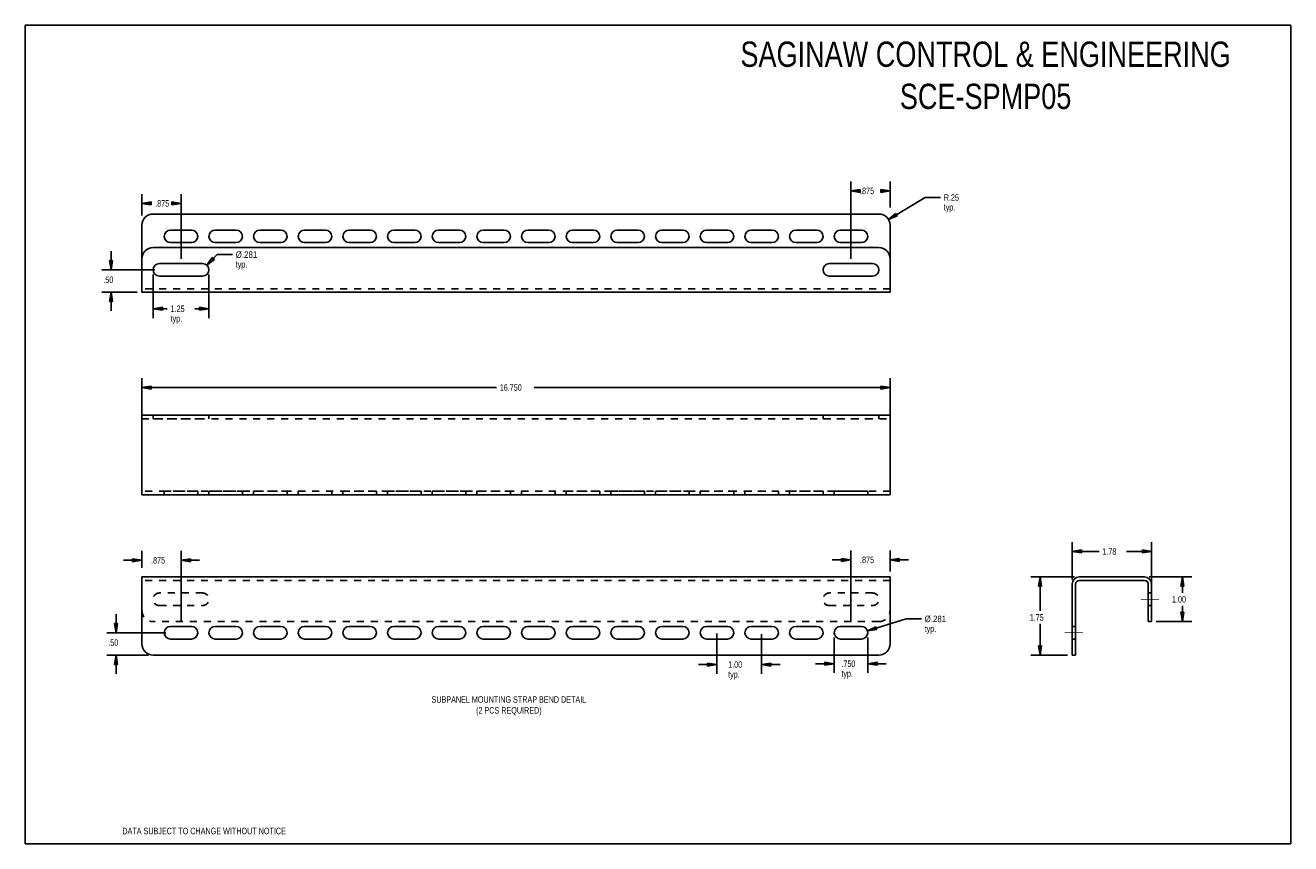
# Model space of a CAD drawing. Header units: inches. Extents: x 0 to 28.3, y 0 to 18.3.
import ezdxf
from ezdxf.enums import TextEntityAlignment as Align

# ---------------------------------------------------------------- set-up
doc = ezdxf.new("R2010")
doc.units = ezdxf.units.IN
doc.header["$LTSCALE"] = 1.558333
doc.header["$MEASUREMENT"] = 0
doc.linetypes.add('DASHED', pattern=[0.2, 0.1, -0.1])
doc.linetypes.add('HIDDEN', pattern=[0.2, 0.1, -0.1])
doc.layers.get('0').update_dxf_attribs({"linetype": 'CONTINUOUS'})
doc.layers.add('DEFAULT_2', color=8, linetype='HIDDEN')
doc.styles.get("Standard").update_dxf_attribs({"font": 'txt', "width": 0.8})
doc.dimstyles.new('DIMSTYLE_1', dxfattribs={"dimtxt": 0.145833, "dimasz": 0.208333, "dimexe": 0.18, "dimexo": 0.0625, "dimgap": 0.09, "dimtad": 0, "dimtih": 1, "dimtoh": 1, "dimdec": 3, "dimzin": 4, "dimdsep": 46, "dimtxsty": 'Standard', "dimblk": 'CLOSED', "dimblk1": 'CLOSED', "dimblk2": 'CLOSED', "dimcen": 0.09, "dimadec": 0, "dimazin": 0, "dimtfac": 1, "dimtdec": 3, "dimtofl": 0, "dimtmove": 0, "dimatfit": 3, "dimldrblk": 'CLOSED', "dimfxl": 0, "dimtolj": 1, "dimtzin": 4, "dimarcsym": 0})
doc.dimstyles.new('DIMSTYLE_2', dxfattribs={"dimtxt": 0.145833, "dimasz": 0.208333, "dimexe": 0.18, "dimexo": 0.0625, "dimgap": 0.09, "dimtad": 0, "dimtih": 1, "dimtoh": 1, "dimzin": 4, "dimdsep": 46, "dimtxsty": 'Standard', "dimblk": 'CLOSED', "dimblk1": 'CLOSED', "dimblk2": 'CLOSED', "dimcen": 0.09, "dimadec": 0, "dimazin": 0, "dimtfac": 1, "dimtofl": 0, "dimtmove": 0, "dimatfit": 3, "dimldrblk": 'CLOSED', "dimfxl": 0, "dimtolj": 1, "dimtzin": 4, "dimarcsym": 0})
doc.dimstyles.new('DIMSTYLE_3', dxfattribs={"dimtxt": 0.145833, "dimasz": 0.208333, "dimexe": 0.18, "dimexo": 0.0625, "dimgap": 0.09, "dimtad": 0, "dimtih": 1, "dimtoh": 1, "dimdec": 3, "dimzin": 4, "dimdsep": 46, "dimtxsty": 'Standard', "dimblk": 'CLOSED', "dimblk1": 'CLOSED', "dimblk2": 'CLOSED', "dimcen": 0.09, "dimadec": 0, "dimazin": 0, "dimtfac": 1, "dimtdec": 3, "dimtofl": 0, "dimtmove": 0, "dimatfit": 3, "dimldrblk": 'CLOSED', "dimfxl": 0, "dimtolj": 1, "dimtzin": 4, "dimarcsym": 0})
doc.dimstyles.new('DIMSTYLE_4', dxfattribs={"dimtxt": 0.145833, "dimasz": 0.208333, "dimexe": 0.18, "dimexo": 0.0625, "dimgap": 0.09, "dimtad": 0, "dimtih": 1, "dimtoh": 1, "dimzin": 4, "dimdsep": 46, "dimtxsty": 'Standard', "dimblk": 'CLOSED', "dimblk1": 'CLOSED', "dimblk2": 'CLOSED', "dimcen": 0.09, "dimadec": 0, "dimazin": 0, "dimtfac": 1, "dimtofl": 0, "dimtmove": 0, "dimatfit": 3, "dimldrblk": 'CLOSED', "dimfxl": 0, "dimtolj": 1, "dimtzin": 4, "dimarcsym": 0})

# ---------------------------------------------------------------- blocks, each defined once
blk = doc.blocks.new('_CLOSED')
at = {"color": 0, "linetype": 'ByBlock'}
for p, q in [((0, 0), (-1, 0.16)), ((-1, 0.16), (-1, -0.16)), ((-1, -0.16), (0, 0)), ((-1, 0), (0, 0))]:
    blk.add_line(p, q, dxfattribs=at)
blk = doc.blocks.new('*D')
at = {"color": 2, "linetype": 'CONTINUOUS'}
for p, q in [((18.487, 13.1), (18.487, 14.832)), ((19.362, 14.25), (19.362, 14.832)), ((2.612, 14.069), (2.612, 14.552)), ((3.487, 13.1), (3.487, 14.552)), ((18.487, 14.624), (18.618, 14.624)), ((19.362, 14.624), (19.23, 14.624)), ((19.326, 13.984), (20.149, 14.476)), ((20.149, 14.476), (20.492, 14.476)), ((2.612, 14.344), (2.835, 14.344)), ((3.487, 14.344), (3.447, 14.344)), ((1.921, 12.855), (1.921, 13.272)), ((4.068, 12.957), (4.295, 13.197)), ((4.295, 13.197), (4.639, 13.197)), ((2.898, 12.855), (1.713, 12.855)), ((2.862, 12.751), (2.862, 11.775)), ((4.112, 12.751), (4.112, 11.775)), ((2.507, 12.355), (1.713, 12.355)), ((1.921, 12.355), (1.921, 11.939)), ((2.862, 11.983), (3.18, 11.983)), ((4.112, 11.983), (3.793, 11.983)), ((2.612, 9.544), (2.612, 10.428)), ((2.612, 10.219), (10.551, 10.219)), ((19.362, 10.219), (11.397, 10.219)), ((19.362, 9.544), (19.362, 10.428)), ((2.612, 6.181), (2.612, 6.557)), ((3.487, 4.97), (3.487, 6.557)), ((18.487, 4.97), (18.487, 6.566)), ((19.362, 6.099), (19.362, 6.566)), ((23.44, 5.922), (23.44, 6.756)), ((23.44, 6.547), (24.043, 6.547)), ((25.22, 6.547), (24.656, 6.547)), ((25.22, 5.33), (25.22, 6.756)), ((2.612, 6.349), (2.195, 6.349)), ((3.487, 6.349), (3.903, 6.349)), ((18.487, 6.357), (18.07, 6.357)), ((19.362, 6.357), (19.778, 6.357)), ((23.494, 5.976), (22.515, 5.976)), ((22.723, 5.976), (22.723, 5.216)), ((25.166, 5.976), (26.117, 5.976)), ((25.909, 5.976), (25.909, 5.621)), ((2.032, 4.726), (2.032, 5.142)), ((25.909, 4.976), (25.909, 5.33)), ((18.855, 4.767), (19.72, 5.036)), ((19.72, 5.036), (20.064, 5.036)), ((22.723, 4.226), (22.723, 4.924)), ((25.324, 4.976), (26.117, 4.976)), ((3.148, 4.726), (1.824, 4.726)), ((15.487, 4.706), (15.487, 3.804)), ((16.487, 4.691), (16.487, 3.804)), ((18.112, 4.621), (18.112, 3.824)), ((18.862, 4.621), (18.862, 3.824)), ((2.757, 4.226), (1.824, 4.226)), ((2.032, 4.226), (2.032, 3.809)), ((15.487, 4.013), (15.07, 4.013)), ((16.487, 4.013), (16.903, 4.013)), ((18.112, 4.032), (17.695, 4.032)), ((18.862, 4.032), (19.278, 4.032)), ((23.336, 4.226), (22.515, 4.226))]:
    blk.add_line(p, q, dxfattribs=at)
at = {"color": 2, "linetype": 'CONTINUOUS', "xscale": 0.2083333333, "yscale": 0.2083333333, "zscale": 0.2083333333}
for p, rotation in [((18.487, 14.624), 180), ((2.612, 14.344), 180), ((19.326, 13.984), 210.894814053), ((1.921, 12.855), 270), ((4.068, 12.957), 226.5256973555), ((1.921, 12.355), 90), ((2.862, 11.983), 180), ((2.612, 10.219), 180), ((23.44, 6.547), 180), ((3.487, 6.349), 180), ((19.362, 6.357), 180), ((22.723, 5.976), 90), ((25.909, 5.976), 90), ((25.909, 4.976), 270), ((2.032, 4.726), 270), ((18.855, 4.767), 197.2419880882), ((22.723, 4.226), 270), ((2.032, 4.226), 90), ((16.487, 4.013), 180), ((18.862, 4.032), 180)]:
    blk.add_blockref('_CLOSED', p, dxfattribs=dict(at, rotation=rotation))
for p in [(19.362, 14.624), (3.487, 14.344), (4.112, 11.983), (19.362, 10.219), (25.22, 6.547), (2.612, 6.349), (18.487, 6.357), (15.487, 4.013), (18.112, 4.032)]:
    blk.add_blockref('_CLOSED', p, dxfattribs=at)
at = {"color": 2, "linetype": 'CONTINUOUS'}
for s, width, p in [('.875', 0.8, (18.691, 14.551)), ('R.25', 0.8, (20.565, 14.403)), ('.875', 0.8, (2.908, 14.271)), ('typ.', 0.8, (20.565, 14.184)), ('typ.', 0.8, (4.712, 12.906)), ('%%c.281', 0.906667, (4.712, 13.124)), ('.50', 0.8, (1.746, 12.56)), ('1.25', 0.8, (3.253, 11.911)), ('typ.', 0.8, (3.253, 11.692)), ('16.750', 0.8, (10.624, 10.146)), ('1.78', 0.8, (24.116, 6.474)), ('.875', 0.8, (2.816, 6.276)), ('.875', 0.8, (18.691, 6.285)), ('1.00', 0.8, (25.676, 5.403)), ('%%c.281', 0.906667, (20.137, 4.963)), ('1.75', 0.8, (22.49, 4.997)), ('typ.', 0.8, (20.137, 4.744)), ('.50', 0.8, (1.857, 4.433)), ('1.00', 0.8, (15.738, 3.94)), ('.750', 0.8, (18.273, 3.959)), ('typ.', 0.8, (15.738, 3.721)), ('typ.', 0.8, (18.273, 3.74))]:
    blk.add_text(s, height=0.1458, dxfattribs=dict(at, width=width)).set_placement(p)

msp = doc.modelspace()

# ---------------------------------------------------------------- linework, layer by layer
at = {"color": 7, "linetype": 'CONTINUOUS'}
for p, q in [((0, 0), (0, 18.3333)), ((0, 18.3333), (28.3333, 18.3333)), ((28.3333, 0), (28.3333, 18.3333)), ((19.1116, 13.3553), (2.8616, 13.3553)), ((2.6116, 12.3553), (2.6116, 13.1053)), ((19.3616, 12.3553), (19.3616, 13.1053)), ((3.0021, 12.9958), (3.9711, 12.9958)), ((18.0021, 12.9958), (18.9711, 12.9958)), ((3.9711, 12.7148), (3.0021, 12.7148)), ((18.9711, 12.7148), (18.0021, 12.7148)), ((19.3616, 12.3553), (2.6116, 12.3553)), ((2.6116, 7.8175), (2.6116, 9.5975)), ((19.3616, 9.5975), (2.6116, 9.5975)), ((19.3616, 7.8175), (19.3616, 9.5975)), ((19.3616, 7.8175), (2.6116, 7.8175)), ((2.6116, 4.4756), (2.6116, 5.9756)), ((19.3616, 5.9756), (2.6116, 5.9756)), ((19.3616, 4.4756), (19.3616, 5.9756)), ((23.5978, 5.9756), (25.0618, 5.9756)), ((23.4398, 4.2256), (23.4398, 5.8176)), ((25.2198, 5.8176), (25.2198, 4.9756)), ((3.2521, 4.8661), (3.7211, 4.8661)), ((4.2521, 4.8661), (4.7211, 4.8661)), ((5.2521, 4.8661), (5.7211, 4.8661)), ((6.2521, 4.8661), (6.7211, 4.8661)), ((7.2521, 4.8661), (7.7211, 4.8661)), ((8.2521, 4.8661), (8.7211, 4.8661)), ((9.2521, 4.8661), (9.7211, 4.8661)), ((10.2521, 4.8661), (10.7211, 4.8661)), ((11.2521, 4.8661), (11.7211, 4.8661)), ((12.2521, 4.8661), (12.7211, 4.8661)), ((13.2521, 4.8661), (13.7211, 4.8661)), ((14.2521, 4.8661), (14.7211, 4.8661)), ((15.2521, 4.8661), (15.7211, 4.8661)), ((16.2521, 4.8661), (16.7211, 4.8661)), ((17.2521, 4.8661), (17.7211, 4.8661)), ((18.2521, 4.8661), (18.7211, 4.8661)), ((25.2198, 4.9756), (25.1418, 4.9756)), ((3.7211, 4.5851), (3.2521, 4.5851)), ((4.7211, 4.5851), (4.2521, 4.5851)), ((5.7211, 4.5851), (5.2521, 4.5851)), ((6.7211, 4.5851), (6.2521, 4.5851)), ((7.7211, 4.5851), (7.2521, 4.5851)), ((8.7211, 4.5851), (8.2521, 4.5851)), ((9.7211, 4.5851), (9.2521, 4.5851)), ((10.7211, 4.5851), (10.2521, 4.5851)), ((11.7211, 4.5851), (11.2521, 4.5851)), ((12.7211, 4.5851), (12.2521, 4.5851)), ((13.7211, 4.5851), (13.2521, 4.5851)), ((14.7211, 4.5851), (14.2521, 4.5851)), ((15.7211, 4.5851), (15.2521, 4.5851)), ((16.7211, 4.5851), (16.2521, 4.5851)), ((17.7211, 4.5851), (17.2521, 4.5851)), ((18.7211, 4.5851), (18.2521, 4.5851)), ((19.1116, 4.2256), (2.8616, 4.2256)), ((23.4398, 4.2256), (23.5178, 4.2256)), ((0, 0), (28.3333, 0))]:
    msp.add_line(p, q, dxfattribs=at)
at = {"color": 3, "linetype": 'CONTINUOUS'}
for p, q in [((19.1116, 14.1053), (2.8616, 14.1053)), ((2.6116, 13.8553), (2.6116, 13.1053)), ((3.7211, 13.7458), (3.2521, 13.7458)), ((4.7211, 13.7458), (4.2521, 13.7458)), ((5.7211, 13.7458), (5.2521, 13.7458)), ((6.7211, 13.7458), (6.2521, 13.7458)), ((7.7211, 13.7458), (7.2521, 13.7458)), ((8.7211, 13.7458), (8.2521, 13.7458)), ((9.7211, 13.7458), (9.2521, 13.7458)), ((10.7211, 13.7458), (10.2521, 13.7458)), ((11.7211, 13.7458), (11.2521, 13.7458)), ((12.7211, 13.7458), (12.2521, 13.7458)), ((13.7211, 13.7458), (13.2521, 13.7458)), ((14.7211, 13.7458), (14.2521, 13.7458)), ((15.7211, 13.7458), (15.2521, 13.7458)), ((16.7211, 13.7458), (16.2521, 13.7458)), ((17.7211, 13.7458), (17.2521, 13.7458)), ((18.7211, 13.7458), (18.2521, 13.7458)), ((19.3616, 13.8553), (19.3616, 13.1053)), ((3.2521, 13.4648), (3.7211, 13.4648)), ((4.2521, 13.4648), (4.7211, 13.4648)), ((5.2521, 13.4648), (5.7211, 13.4648)), ((6.2521, 13.4648), (6.7211, 13.4648)), ((7.2521, 13.4648), (7.7211, 13.4648)), ((8.2521, 13.4648), (8.7211, 13.4648)), ((9.2521, 13.4648), (9.7211, 13.4648)), ((10.2521, 13.4648), (10.7211, 13.4648)), ((11.2521, 13.4648), (11.7211, 13.4648)), ((12.2521, 13.4648), (12.7211, 13.4648)), ((13.2521, 13.4648), (13.7211, 13.4648)), ((14.2521, 13.4648), (14.7211, 13.4648)), ((15.2521, 13.4648), (15.7211, 13.4648)), ((16.2521, 13.4648), (16.7211, 13.4648)), ((17.2521, 13.4648), (17.7211, 13.4648)), ((18.2521, 13.4648), (18.7211, 13.4648)), ((23.5178, 4.2256), (23.5178, 5.8176)), ((23.5978, 5.8976), (25.0618, 5.8976)), ((25.1418, 4.9756), (25.1418, 5.8176))]:
    msp.add_line(p, q, dxfattribs=at)
at = {"color": 8, "linetype": 'HIDDEN'}
for p, q in [((2.8616, 9.5195), (2.8616, 9.5975)), ((2.8616, 9.5975), (4.1115, 9.5975)), ((4.1116, 9.5195), (4.1116, 9.5975)), ((17.8616, 9.5975), (19.1115, 9.5975)), ((17.8616, 9.5195), (17.8616, 9.5975)), ((19.1116, 9.5195), (19.1116, 9.5975)), ((3.1116, 7.8955), (3.1116, 7.8175)), ((3.1116, 7.8175), (3.8615, 7.8175)), ((3.8616, 7.8955), (3.8616, 7.8175)), ((4.1116, 7.8955), (4.1116, 7.8175)), ((4.1116, 7.8175), (4.8615, 7.8175)), ((4.8616, 7.8955), (4.8616, 7.8175)), ((5.1116, 7.8955), (5.1116, 7.8175)), ((5.1116, 7.8175), (5.8615, 7.8175)), ((5.8616, 7.8955), (5.8616, 7.8175)), ((6.1116, 7.8955), (6.1116, 7.8175)), ((6.1116, 7.8175), (6.8615, 7.8175)), ((6.8616, 7.8955), (6.8616, 7.8175)), ((7.1116, 7.8955), (7.1116, 7.8175)), ((7.1116, 7.8175), (7.8615, 7.8175)), ((7.8616, 7.8955), (7.8616, 7.8175)), ((8.1116, 7.8955), (8.1116, 7.8175)), ((8.1116, 7.8175), (8.8615, 7.8175)), ((8.8616, 7.8955), (8.8616, 7.8175)), ((9.1116, 7.8955), (9.1116, 7.8175)), ((9.1116, 7.8175), (9.8615, 7.8175)), ((9.8616, 7.8955), (9.8616, 7.8175)), ((10.1116, 7.8955), (10.1116, 7.8175)), ((10.1116, 7.8175), (10.8615, 7.8175)), ((10.8616, 7.8955), (10.8616, 7.8175)), ((11.1116, 7.8955), (11.1116, 7.8175)), ((11.1116, 7.8175), (11.8615, 7.8175)), ((11.8616, 7.8955), (11.8616, 7.8175)), ((12.1116, 7.8955), (12.1116, 7.8175)), ((12.1116, 7.8175), (12.8615, 7.8175)), ((12.8616, 7.8955), (12.8616, 7.8175)), ((13.1116, 7.8955), (13.1116, 7.8175)), ((13.1116, 7.8175), (13.8615, 7.8175)), ((13.8616, 7.8955), (13.8616, 7.8175)), ((14.1116, 7.8955), (14.1116, 7.8175)), ((14.1116, 7.8175), (14.8615, 7.8175)), ((14.8616, 7.8955), (14.8616, 7.8175)), ((15.1116, 7.8955), (15.1116, 7.8175)), ((15.1116, 7.8175), (15.8615, 7.8175)), ((15.8616, 7.8955), (15.8616, 7.8175)), ((16.1116, 7.8955), (16.1116, 7.8175)), ((16.1116, 7.8175), (16.8615, 7.8175)), ((16.8616, 7.8955), (16.8616, 7.8175)), ((17.1116, 7.8955), (17.1116, 7.8175)), ((17.1116, 7.8175), (17.8615, 7.8175)), ((17.8616, 7.8955), (17.8616, 7.8175)), ((18.1116, 7.8955), (18.1116, 7.8175)), ((18.1116, 7.8175), (18.8615, 7.8175)), ((18.8616, 7.8955), (18.8616, 7.8175)), ((25.1418, 5.6161), (25.2198, 5.6161)), ((25.2198, 5.3351), (25.2198, 5.6161)), ((25.2198, 5.3351), (25.1418, 5.3351)), ((23.4398, 4.8661), (23.4398, 4.5851)), ((23.5178, 4.8661), (23.4398, 4.8661)), ((23.5178, 4.5851), (23.4398, 4.5851))]:
    msp.add_line(p, q, dxfattribs=at)
at = {"linetype": 'HIDDEN'}
for p, q in [((2.8616, 9.5195), (4.1115, 9.5195)), ((17.8616, 9.5195), (19.1115, 9.5195)), ((3.1116, 7.8955), (3.8615, 7.8955)), ((4.1116, 7.8955), (4.8615, 7.8955)), ((5.1116, 7.8955), (5.8615, 7.8955)), ((6.1116, 7.8955), (6.8615, 7.8955)), ((7.1116, 7.8955), (7.8615, 7.8955)), ((8.1116, 7.8955), (8.8615, 7.8955)), ((9.1116, 7.8955), (9.8615, 7.8955)), ((10.1116, 7.8955), (10.8615, 7.8955)), ((11.1116, 7.8955), (11.8615, 7.8955)), ((12.1116, 7.8955), (12.8615, 7.8955)), ((13.1116, 7.8955), (13.8615, 7.8955)), ((14.1116, 7.8955), (14.8615, 7.8955)), ((15.1116, 7.8955), (15.8615, 7.8955)), ((16.1116, 7.8955), (16.8615, 7.8955)), ((17.1116, 7.8955), (17.8615, 7.8955)), ((18.1116, 7.8955), (18.8615, 7.8955)), ((3.9711, 5.6161), (3.0021, 5.6161)), ((18.9711, 5.6161), (18.0021, 5.6161)), ((25.1418, 5.3351), (25.1418, 5.6161)), ((3.0021, 5.3351), (3.9711, 5.3351)), ((18.0021, 5.3351), (18.9711, 5.3351)), ((23.5178, 4.8661), (23.5178, 4.5851))]:
    msp.add_line(p, q, dxfattribs=at)
at = {"color": 2, "linetype": 'DASHED', "const_width": 0.0183}
for points in [[(25.3865, 5.4756), (24.9751, 5.4756)], [(23.2731, 4.7256), (23.6845, 4.7256)]]:
    msp.add_lwpolyline(points, dxfattribs=at)
at = {"color": 3, "linetype": 'CONTINUOUS'}
for centre, radius, start, end in [((2.8616, 13.8553), 0.25, 90, 180), ((19.1116, 13.8553), 0.25, 0, 90), ((3.2521, 13.6053), 0.1405, 90, 270), ((3.7211, 13.6053), 0.1405, 270, 90), ((4.2521, 13.6053), 0.1405, 90, 270), ((4.7211, 13.6053), 0.1405, 270, 90), ((5.2521, 13.6053), 0.1405, 90, 270), ((5.7211, 13.6053), 0.1405, 270, 90), ((6.2521, 13.6053), 0.1405, 90, 270), ((6.7211, 13.6053), 0.1405, 270, 90), ((7.2521, 13.6053), 0.1405, 90, 270), ((7.7211, 13.6053), 0.1405, 270, 90), ((8.2521, 13.6053), 0.1405, 90, 270), ((8.7211, 13.6053), 0.1405, 270, 90), ((9.2521, 13.6053), 0.1405, 90, 270), ((9.7211, 13.6053), 0.1405, 270, 90), ((10.2521, 13.6053), 0.1405, 90, 270), ((10.7211, 13.6053), 0.1405, 270, 90), ((11.2521, 13.6053), 0.1405, 90, 270), ((11.7211, 13.6053), 0.1405, 270, 90), ((12.2521, 13.6053), 0.1405, 90, 270), ((12.7211, 13.6053), 0.1405, 270, 90), ((13.2521, 13.6053), 0.1405, 90, 270), ((13.7211, 13.6053), 0.1405, 270, 90), ((14.2521, 13.6053), 0.1405, 90, 270), ((14.7211, 13.6053), 0.1405, 270, 90), ((15.2521, 13.6053), 0.1405, 90, 270), ((15.7211, 13.6053), 0.1405, 270, 90), ((16.2521, 13.6053), 0.1405, 90, 270), ((16.7211, 13.6053), 0.1405, 270, 90), ((17.2521, 13.6053), 0.1405, 90, 270), ((17.7211, 13.6053), 0.1405, 270, 90), ((18.2521, 13.6053), 0.1405, 90, 270), ((18.7211, 13.6053), 0.1405, 270, 90), ((23.5978, 5.8176), 0.08, 90, 180), ((25.0618, 5.8176), 0.08, 0, 90)]:
    msp.add_arc(centre, radius, start, end, dxfattribs=at)
at = {"color": 7, "linetype": 'CONTINUOUS'}
for centre, radius, start, end in [((2.8616, 13.1053), 0.25, 90, 180), ((19.1116, 13.1053), 0.25, 0, 90), ((3.0021, 12.8553), 0.1405, 90, 270), ((3.9711, 12.8553), 0.1405, 270, 90), ((18.0021, 12.8553), 0.1405, 90, 270), ((18.9711, 12.8553), 0.1405, 270, 90), ((23.5978, 5.8176), 0.158, 90, 180), ((25.0618, 5.8176), 0.158, 0, 90), ((3.2521, 4.7256), 0.1405, 90, 270), ((3.7211, 4.7256), 0.1405, 270, 90), ((4.2521, 4.7256), 0.1405, 90, 270), ((4.7211, 4.7256), 0.1405, 270, 90), ((5.2521, 4.7256), 0.1405, 90, 270), ((5.7211, 4.7256), 0.1405, 270, 90), ((6.2521, 4.7256), 0.1405, 90, 270), ((6.7211, 4.7256), 0.1405, 270, 90), ((7.2521, 4.7256), 0.1405, 90, 270), ((7.7211, 4.7256), 0.1405, 270, 90), ((8.2521, 4.7256), 0.1405, 90, 270), ((8.7211, 4.7256), 0.1405, 270, 90), ((9.2521, 4.7256), 0.1405, 90, 270), ((9.7211, 4.7256), 0.1405, 270, 90), ((10.2521, 4.7256), 0.1405, 90, 270), ((10.7211, 4.7256), 0.1405, 270, 90), ((11.2521, 4.7256), 0.1405, 90, 270), ((11.7211, 4.7256), 0.1405, 270, 90), ((12.2521, 4.7256), 0.1405, 90, 270), ((12.7211, 4.7256), 0.1405, 270, 90), ((13.2521, 4.7256), 0.1405, 90, 270), ((13.7211, 4.7256), 0.1405, 270, 90), ((14.2521, 4.7256), 0.1405, 90, 270), ((14.7211, 4.7256), 0.1405, 270, 90), ((15.2521, 4.7256), 0.1405, 90, 270), ((15.7211, 4.7256), 0.1405, 270, 90), ((16.2521, 4.7256), 0.1405, 90, 270), ((16.7211, 4.7256), 0.1405, 270, 90), ((17.2521, 4.7256), 0.1405, 90, 270), ((17.7211, 4.7256), 0.1405, 270, 90), ((18.2521, 4.7256), 0.1405, 90, 270), ((18.7211, 4.7256), 0.1405, 270, 90), ((2.8616, 4.4756), 0.25, 180, 270), ((19.1116, 4.4756), 0.25, 270, 360)]:
    msp.add_arc(centre, radius, start, end, dxfattribs=at)
at = {"linetype": 'HIDDEN'}
for centre, start, end in [((3.0021, 5.4756), 90, 270), ((3.9711, 5.4756), 270, 90), ((18.0021, 5.4756), 90, 270), ((18.9711, 5.4756), 270, 90)]:
    msp.add_arc(centre, 0.1405, start, end, dxfattribs=at)
at = {"layer": 'DEFAULT_2', "linetype": 'HIDDEN'}
for p, q in [((19.3616, 12.4333), (2.6116, 12.4333)), ((2.6116, 9.5195), (19.3616, 9.5195)), ((19.3616, 7.8955), (2.6116, 7.8955)), ((19.3616, 5.8976), (2.6116, 5.8976)), ((19.1116, 4.9756), (2.8616, 4.9756))]:
    msp.add_line(p, q, dxfattribs=at)
for centre, start, end in [((2.8616, 5.2256), 180, 270), ((19.1116, 5.2256), 270, 360)]:
    msp.add_arc(centre, 0.25, start, end, dxfattribs=at)

# ---------------------------------------------------------------- texts
at = {"color": 2, "linetype": 'CONTINUOUS', "width": 0.8}
msp.add_text('DATA SUBJECT TO CHANGE WITHOUT NOTICE', height=0.145833, dxfattribs=at).set_placement((4.0035, 0.212), align=Align.CENTER)
at = {"color": 2, "linetype": 'CONTINUOUS', "attachment_point": 2}
for s, insert, char_height, width in [('SAGINAW CONTROL & ENGINEERING\\PSCE-SPMP05', (21.5019, 17.9692), 0.566667, 13.146667), ('SUBPANEL MOUNTING STRAP BEND DETAIL\\P(2 PCS REQUIRED)', (10.8273, 3.3037), 0.145833, 4.083333)]:
    msp.add_mtext(s, dxfattribs=dict(at, insert=insert, char_height=char_height, width=width))

# ---------------------------------------------------------------- dimensions: what is measured, and where the dimension line sits
at = {"color": 2, "linetype": 'CONTINUOUS'}
for base, p1, p2, dimstyle, middle in [((19.3616, 10.2192), (2.6116, 9.5436), (19.3616, 9.5436), 'DIMSTYLE_1', (10.974, 10.2192)), ((25.2198, 6.5474), (23.4398, 5.9218), (25.2198, 5.3298), 'DIMSTYLE_2', (24.3497, 6.5474)), ((19.3616, 14.6241), (18.4866, 13.1), (19.3616, 14.2504), 'DIMSTYLE_1', (18.9241, 14.6241)), ((19.3616, 6.3574), (18.4866, 4.9703), (19.3616, 6.0986), 'DIMSTYLE_1', (18.9241, 6.3574))]:
    dim = msp.add_linear_dim(base=base, p1=p1, p2=p2, dimstyle=dimstyle, dxfattribs=at)
    dim.commit()
    dim.dimension.update_dxf_attribs({"geometry": '*D', "text_midpoint": middle, "dimtype": 160})
for base, p1, p2, dimstyle, middle in [((15.4866, 4.0128), (16.4866, 4.6914), (15.4866, 4.7065), 'DIMSTYLE_2', (15.9715, 3.9034)), ((18.1116, 4.0319), (18.8616, 4.6214), (18.1116, 4.6214), 'DIMSTYLE_1', (18.5062, 3.9225)), ((2.8616, 11.9835), (4.1116, 12.7512), (2.8616, 12.7512), 'DIMSTYLE_2', (3.4866, 11.8741))]:
    dim = msp.add_linear_dim(base=base, p1=p1, p2=p2, angle=180, text='<>\\Ptyp.', dimstyle=dimstyle, dxfattribs=at)
    dim.commit()
    dim.dimension.update_dxf_attribs({"geometry": '*D', "text_midpoint": middle, "dimtype": 160})
for p1, p2, middle in [((18.8553, 4.7672), (18.5869, 4.684), (20.4673, 4.9263)), ((4.0677, 12.9573), (3.8744, 12.7534), (5.0426, 13.088))]:
    dim = msp.add_diameter_dim_2p(p1=p1, p2=p2, text='<>\\Ptyp.', dimstyle='DIMSTYLE_3', dxfattribs=at)
    dim.commit()
    dim.dimension.update_dxf_attribs({"geometry": '*D', "text_midpoint": middle, "dimtype": 163})
for base, p1, p2, angle, dimstyle, middle in [((25.9089, 4.9756), (25.166, 5.9756), (25.324, 4.9756), 270, 'DIMSTYLE_2', (25.9089, 5.4756)), ((22.7231, 4.2256), (23.4936, 5.9756), (23.3356, 4.2256), 270, 'DIMSTYLE_2', (22.7231, 5.0698)), ((2.6116, 14.3441), (3.4866, 13.1), (2.6116, 14.0689), 180, 'DIMSTYLE_1', (3.1409, 14.3441)), ((2.6116, 6.3488), (3.4866, 4.9703), (2.6116, 6.5572), 180, 'DIMSTYLE_1', (3.0491, 6.3488)), ((1.921, 12.8553), (2.5074, 12.3553), (2.8979, 12.8553), 90, 'DIMSTYLE_2', (1.921, 12.633)), ((2.0324, 4.7256), (2.7574, 4.2256), (3.1479, 4.7256), 90, 'DIMSTYLE_2', (2.0324, 4.5059))]:
    dim = msp.add_linear_dim(base=base, p1=p1, p2=p2, angle=angle, dimstyle=dimstyle, dxfattribs=at)
    dim.commit()
    dim.dimension.update_dxf_attribs({"geometry": '*D', "text_midpoint": middle, "dimtype": 160})
dim = msp.add_radius_dim(center=(19.1116, 13.8553), mpoint=(19.3261, 13.9837), text='<>\\Ptyp.', dimstyle='DIMSTYLE_4', dxfattribs=at)
dim.commit()
dim.dimension.update_dxf_attribs({"geometry": '*D', "text_midpoint": (20.7985, 14.3664), "dimtype": 164})

doc.saveas('drawing.dxf')
